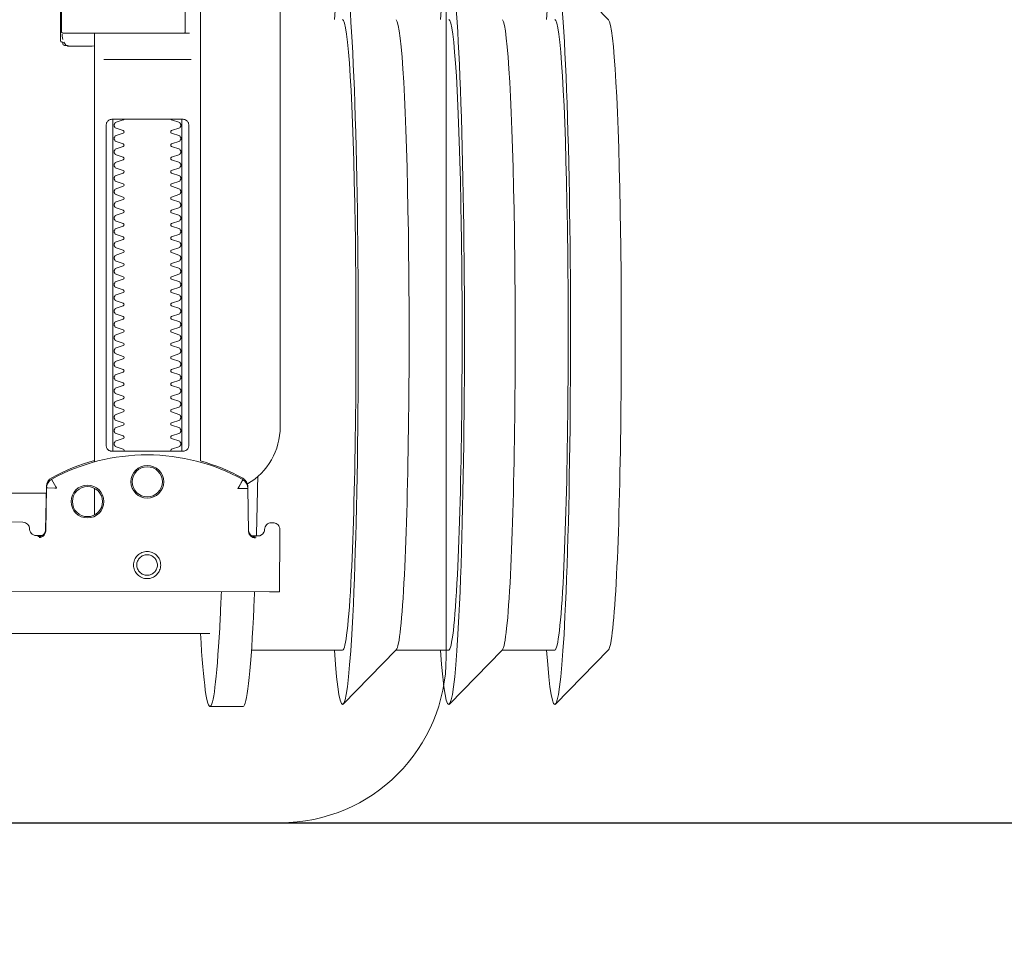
# Model space of a CAD drawing. Header units: millimetres. Extents: x 23192 to 177760, y -399809 to -79279.
# Tile 151 of 256: x 52091 to 52106, y -195415 to -195401. Entities that reach past the tile are written whole.
import ezdxf

# ---------------------------------------------------------------- set-up
doc = ezdxf.new("R2010")
doc.units = ezdxf.units.MM
doc.linetypes.add('HIDDEN2', pattern=[4.7625, 3.175, -1.5875])
doc.layers.get('0').update_dxf_attribs({"lineweight": 0})
doc.layers.add('!! 0_ Istn-sciany', color=3, linetype='Continuous', lineweight=30)
doc.layers.add('Dimension (ISO)', color=7, linetype='Continuous', lineweight=25)
doc.layers.add('!! 2_WYBURZENIA DO REMONTU', color=7, linetype='Continuous', lineweight=0, true_color=0x4d4d4d, plot=False)
doc.layers.add('!!_@ wypos sanit nd', color=7, linetype='Continuous', lineweight=0, plot=False)
doc.styles.add('Note Text (ISO)', font='tahoma.ttf')
doc.dimstyles.new('Default (ISO)', dxfattribs={"dimscale": 5, "dimtxt": 5, "dimasz": 5, "dimexe": 3.175, "dimexo": 0, "dimgap": 0.762, "dimtad": 1, "dimdec": 0, "dimrnd": 1e-08, "dimzin": 0, "dimtxsty": 'Note Text (ISO)', "dimcen": 0.09, "dimdle": 10, "dimclrd": 256, "dimclre": 256, "dimclrt": 256, "dimazin": 0, "dimtfac": 0.70104, "dimtmove": 0, "dimatfit": 3, "dimfxl": 1, "dimtolj": 1, "dimtzin": 0, "dimlwd": -1, "dimlwe": -1, "dimarcsym": 0})

# ---------------------------------------------------------------- blocks, each defined once
blk = doc.blocks.new('A$C351F644B')
for p, q in [((22.5, 15), (22.5, 2.5)), ((20, 0), (-20, 0))]:
    blk.add_line(p, q)
blk.add_arc((20, 2.5), 2.5, 270, 0)
blk = doc.blocks.new('A$Cff2eaf8b')
for points in [[(-0.18941, 0.09963), (-0.19441, 0.09963)], [(-0.24945, 0.09108), (-0.24147, 0.09927)], [(-0.24136, 0.09113), (-0.23342, 0.09113), (-0.22548, 0.09927)], [(-0.22538, 0.09113), (-0.21743, 0.09113), (-0.2095, 0.09927)], [(-0.19567, 0.09113), (-0.20939, 0.09113)], [(-0.18941, 0.08863), (-0.04454, 0.08863), (-0.04035, 0.08853), (-0.03617, 0.08824), (-0.032, 0.08775), (-0.02786, 0.08707), (-0.02376, 0.08619), (-0.0197, 0.08513), (-0.0157, 0.08388), (-0.01176, 0.08244), (-0.00789, 0.08082), (-0.0041, 0.07902), (-0.0004, 0.07705), (0.0032, 0.0749), (0.0067, 0.0726), (0.01009, 0.07012), (0.01337, 0.0675)], [(-0.19839, 0.08237), (-0.11148, 0.08219)], [(-0.19594, 0.07411), (-0.19609, 0.07411), (-0.19639, 0.07411), (-0.19593, 0.07402), (-0.19578, 0.07396), (-0.19564, 0.07387), (-0.19551, 0.07376), (-0.1954, 0.07363), (-0.19532, 0.07349), (-0.19526, 0.07333), (-0.19523, 0.07317)], [(-0.16479, 0.06647), (-0.16466, 0.07302), (-0.16465, 0.07318), (-0.16461, 0.07333), (-0.16454, 0.07348), (-0.16445, 0.07361), (-0.16435, 0.07373), (-0.16422, 0.07383), (-0.16409, 0.07391), (-0.16394, 0.07396), (-0.16349, 0.07404), (-0.1638, 0.07405), (-0.16395, 0.07405)], [(-0.172, 0.07079), (-0.172, 0.06674)], [(0.16493, 0.0675), (-0.16477, 0.0675)], [(-0.172, 0.06279), (-0.172, -0.00182)], [(-0.1852, 0.06018), (-0.1852, 0.01218)], [(-0.1748, 0.01218), (-0.1748, 0.06018)], [(-0.17342, 0.00218), (-0.18659, 0.00218)], [(-0.172, 0.00012), (-0.17167, 0.00018), (-0.1682, 0.00018), (-0.1681, 0.00018), (-0.16799, 0.00016), (-0.16789, 0.00007), (-0.16779, 0.00006), (-0.16762, 0.00005), (-0.16752, 0.00005), (-0.16741, 0.00003), (-0.1673, -0.00004), (-0.16725, -0.00018), (-0.16725, -0.00044), (-0.16711, -0.00046), (-0.16701, -0.0005), (-0.16693, -0.00056), (-0.16688, -0.0007), (-0.16688, -0.01094)], [(-0.16829, 0.00017), (-0.16772, 0.00003), (-0.16738, -0.00042)], [(-0.16723, -0.00083), (-0.16714, -0.00136), (-0.16713, -0.00163)], [(-0.18633, -0.00182), (-0.17526, -0.00182), (-0.17367, -0.00182)], [(-0.24945, -0.00383), (-0.24147, -0.01202)]]:
    blk.add_lwpolyline(points)
for points in [[(-0.19989, 0.08236), (-0.19995, 0.07336, 0.009369), (-0.19994, 0.07293), (-0.19992, 0.07276), (-0.19986, 0.07259), (-0.19979, 0.07243), (-0.19968, 0.07229), (-0.19955, 0.07217), (-0.19941, 0.07208), (-0.19924, 0.07201), (-0.19908, 0.07197), (-0.19895, 0.07196), (-0.1988, 0.07196)], [(-0.16413, 0.07389), (-0.16324, 0.07389), (-0.16303, 0.07386), (-0.16283, 0.0738), (-0.16264, 0.07369), (-0.16249, 0.07354), (-0.16237, 0.07337), (-0.16228, 0.07317), (-0.16225, 0.07297, 0.002299), (-0.16224, 0.07285, 0.40455), (-0.16124, 0.07188), (-0.11145, 0.07178)], [(-0.19623, 0.07426), (-0.19588, 0.0742), (-0.19555, 0.07399), (-0.19533, 0.07367), (-0.19523, 0.07332), (-0.19513, 0.06676), (-0.19513, 0.0667, 0.265347), (-0.19435, 0.06544, 0.125711), (-0.17997, 0.06173, 0.125711), (-0.16558, 0.06538, 0.26954), (-0.1648, 0.06667), (-0.16467, 0.07322), (-0.16464, 0.07344), (-0.16456, 0.07365), (-0.16444, 0.07383), (-0.16428, 0.07399), (-0.1641, 0.0741), (-0.16389, 0.07417), (-0.16368, 0.0742)], [(-0.19576, 0.07395), (-0.19665, 0.07395, 0.282591), (-0.19754, 0.0734), (-0.19758, 0.07331), (-0.19761, 0.0732), (-0.19763, 0.07311), (-0.19764, 0.07296, -0.415352), (-0.19865, 0.07196)], [(-0.15993, -0.0325), (-0.17249, -0.0325, 0.405519), (-0.172, -0.032), (-0.172, -0.0313, 0.414214), (-0.1725, -0.0308), (-0.1875, -0.0308, 0.414214), (-0.188, -0.0313), (-0.188, -0.032, 0.405519), (-0.18751, -0.0325), (-0.19, -0.0325, -0.414214), (-0.2, -0.0225), (-0.2, 0.0575, -0.266001), (-0.19506, 0.06612)], [(-0.19513, 0.06651), (-0.19511, 0.06632), (-0.19509, 0.06622), (-0.19506, 0.06612), (-0.19503, 0.06602), (-0.19498, 0.06592), (-0.19493, 0.06582), (-0.19488, 0.06573), (-0.19482, 0.06564), (-0.19475, 0.06556), (-0.19468, 0.06548), (-0.1946, 0.06541), (-0.19452, 0.06535), (-0.19443, 0.06529), (-0.19434, 0.06524), (-0.19358, 0.06483), (-0.19281, 0.06445), (-0.19203, 0.0641), (-0.19125, 0.06376), (-0.19045, 0.06345), (-0.18964, 0.06316), (-0.18882, 0.06289), (-0.188, 0.06265), (-0.188, -0.01362, 0.414214)], [(-0.172, 0.0626), (-0.17117, 0.06284), (-0.17034, 0.0631), (-0.16952, 0.06339), (-0.16872, 0.0637), (-0.16792, 0.06404), (-0.16713, 0.06439), (-0.16635, 0.06477), (-0.16558, 0.06518), (-0.16557, 0.06518, 0.269546), (-0.16479, 0.06647)], [(-0.18353, 0.01118, 0.182836), (-0.18364, 0.01127), (-0.18485, 0.01168, 0.050055), (-0.185, 0.01194), (-0.185, 0.01222, 0.050055), (-0.18485, 0.01248), (-0.18364, 0.01289, 0.719897), (-0.18364, 0.01327), (-0.18485, 0.01368, 0.050055), (-0.185, 0.01394), (-0.185, 0.01422, 0.050055), (-0.18485, 0.01448), (-0.18364, 0.01489, 0.719897), (-0.18364, 0.01527), (-0.18485, 0.01568, 0.050055), (-0.185, 0.01594), (-0.185, 0.01622, 0.050055), (-0.18485, 0.01648), (-0.18364, 0.01689, 0.719897), (-0.18364, 0.01727), (-0.18485, 0.01768, 0.050055), (-0.185, 0.01794), (-0.185, 0.01822, 0.050055), (-0.18485, 0.01848), (-0.18364, 0.01889, 0.719897), (-0.18364, 0.01927), (-0.18485, 0.01968, 0.050055), (-0.185, 0.01994), (-0.185, 0.02022, 0.050055), (-0.18485, 0.02048), (-0.18364, 0.02089, 0.719897), (-0.18364, 0.02127), (-0.18485, 0.02168, 0.050055), (-0.185, 0.02194), (-0.185, 0.02222, 0.050055), (-0.18485, 0.02248), (-0.18364, 0.02289, 0.719897), (-0.18364, 0.02327), (-0.18485, 0.02368, 0.050055), (-0.185, 0.02394), (-0.185, 0.02422, 0.050055), (-0.18485, 0.02448), (-0.18364, 0.02489, 0.719897), (-0.18364, 0.02527), (-0.18485, 0.02568, 0.050055), (-0.185, 0.02594), (-0.185, 0.02622, 0.050055), (-0.18485, 0.02648), (-0.18364, 0.02689, 0.719897), (-0.18364, 0.02727), (-0.18485, 0.02768, 0.050055), (-0.185, 0.02794), (-0.185, 0.02822, 0.050055), (-0.18485, 0.02848), (-0.18364, 0.02889, 0.719897), (-0.18364, 0.02927), (-0.18485, 0.02968, 0.050055), (-0.185, 0.02994), (-0.185, 0.03022, 0.050055), (-0.18485, 0.03048), (-0.18364, 0.03089, 0.719897), (-0.18364, 0.03127), (-0.18485, 0.03168, 0.050055), (-0.185, 0.03194), (-0.185, 0.03222, 0.050055), (-0.18485, 0.03248), (-0.18364, 0.03289, 0.719897), (-0.18364, 0.03327), (-0.18485, 0.03368, 0.050055), (-0.185, 0.03394), (-0.185, 0.03422, 0.050055), (-0.18485, 0.03448), (-0.18364, 0.03489, 0.719897), (-0.18364, 0.03527), (-0.18485, 0.03568, 0.050055), (-0.185, 0.03594), (-0.185, 0.03622, 0.050055), (-0.18485, 0.03648), (-0.18364, 0.03689, 0.719897), (-0.18364, 0.03727), (-0.18485, 0.03768, 0.050055), (-0.185, 0.03794), (-0.185, 0.03822, 0.050055), (-0.18485, 0.03848), (-0.18364, 0.03889, 0.719897), (-0.18364, 0.03927), (-0.18485, 0.03968, 0.050055), (-0.185, 0.03994), (-0.185, 0.04022, 0.050055), (-0.18485, 0.04048), (-0.18364, 0.04089, 0.719897), (-0.18364, 0.04127), (-0.18485, 0.04168, 0.050055), (-0.185, 0.04194), (-0.185, 0.04222, 0.050055), (-0.18485, 0.04248), (-0.18364, 0.04289, 0.719897), (-0.18364, 0.04327), (-0.18485, 0.04368, 0.050055), (-0.185, 0.04394), (-0.185, 0.04422, 0.050055), (-0.18485, 0.04448), (-0.18364, 0.04489, 0.719897), (-0.18364, 0.04527), (-0.18485, 0.04568, 0.050055), (-0.185, 0.04594), (-0.185, 0.04622, 0.050055), (-0.18485, 0.04648), (-0.18364, 0.04689, 0.719897), (-0.18364, 0.04727), (-0.18485, 0.04768, 0.050055), (-0.185, 0.04794), (-0.185, 0.04822, 0.050055), (-0.18485, 0.04848), (-0.18364, 0.04889, 0.719897), (-0.18364, 0.04927), (-0.18485, 0.04968, 0.050055), (-0.185, 0.04994), (-0.185, 0.05022, 0.050055), (-0.18485, 0.05048), (-0.18364, 0.05089, 0.719897), (-0.18364, 0.05127), (-0.18485, 0.05168, 0.050055), (-0.185, 0.05194), (-0.185, 0.05222, 0.050055), (-0.18485, 0.05248), (-0.18364, 0.05289, 0.719897), (-0.18364, 0.05327), (-0.18485, 0.05368, 0.050055), (-0.185, 0.05394), (-0.185, 0.05422, 0.050055), (-0.18485, 0.05448), (-0.18364, 0.05489, 0.719897), (-0.18364, 0.05527), (-0.18485, 0.05568, 0.050055), (-0.185, 0.05594), (-0.185, 0.05622, 0.050055), (-0.18485, 0.05648), (-0.18364, 0.05689, 0.719897), (-0.18364, 0.05727), (-0.18485, 0.05768, 0.050055), (-0.185, 0.05794), (-0.185, 0.05822, 0.050055), (-0.18485, 0.05848), (-0.18364, 0.05889, 0.719897), (-0.18364, 0.05927), (-0.18485, 0.05968, 0.050055), (-0.185, 0.05994), (-0.185, 0.06022, 0.050055), (-0.18485, 0.06048), (-0.18364, 0.06089, 0.474594), (-0.18353, 0.06118)], [(-0.17647, 0.06118, 0.474594), (-0.17636, 0.06089), (-0.17515, 0.06048, 0.050055), (-0.175, 0.06022), (-0.175, 0.05994, 0.050055), (-0.17515, 0.05968), (-0.17636, 0.05927, 0.719897), (-0.17636, 0.05889), (-0.17515, 0.05848, 0.050055), (-0.175, 0.05822), (-0.175, 0.05794, 0.050055), (-0.17515, 0.05768), (-0.17636, 0.05727, 0.719897), (-0.17636, 0.05689), (-0.17515, 0.05648, 0.050055), (-0.175, 0.05622), (-0.175, 0.05594, 0.050055), (-0.17515, 0.05568), (-0.17636, 0.05527, 0.719897), (-0.17636, 0.05489), (-0.17515, 0.05448, 0.050055), (-0.175, 0.05422), (-0.175, 0.05394, 0.050055), (-0.17515, 0.05368), (-0.17636, 0.05327, 0.719897), (-0.17636, 0.05289), (-0.17515, 0.05248, 0.050055), (-0.175, 0.05222), (-0.175, 0.05194, 0.050055), (-0.17515, 0.05168), (-0.17636, 0.05127, 0.719897), (-0.17636, 0.05089), (-0.17515, 0.05048, 0.050055), (-0.175, 0.05022), (-0.175, 0.04994, 0.050055), (-0.17515, 0.04968), (-0.17636, 0.04927, 0.719897), (-0.17636, 0.04889), (-0.17515, 0.04848, 0.050055), (-0.175, 0.04822), (-0.175, 0.04794, 0.050055), (-0.17515, 0.04768), (-0.17636, 0.04727, 0.719897), (-0.17636, 0.04689), (-0.17515, 0.04648, 0.050055), (-0.175, 0.04622), (-0.175, 0.04594, 0.050055), (-0.17515, 0.04568), (-0.17636, 0.04527, 0.719897), (-0.17636, 0.04489), (-0.17515, 0.04448, 0.050055), (-0.175, 0.04422), (-0.175, 0.04394, 0.050055), (-0.17515, 0.04368), (-0.17636, 0.04327, 0.719897), (-0.17636, 0.04289), (-0.17515, 0.04248, 0.050055), (-0.175, 0.04222), (-0.175, 0.04194, 0.050055), (-0.17515, 0.04168), (-0.17636, 0.04127, 0.719897), (-0.17636, 0.04089), (-0.17515, 0.04048, 0.050055), (-0.175, 0.04022), (-0.175, 0.03994, 0.050055), (-0.17515, 0.03968), (-0.17636, 0.03927, 0.719897), (-0.17636, 0.03889), (-0.17515, 0.03848, 0.050055), (-0.175, 0.03822), (-0.175, 0.03794, 0.050055), (-0.17515, 0.03768), (-0.17636, 0.03727, 0.719897), (-0.17636, 0.03689), (-0.17515, 0.03648, 0.050055), (-0.175, 0.03622), (-0.175, 0.03594, 0.050055), (-0.17515, 0.03568), (-0.17636, 0.03527, 0.719897), (-0.17636, 0.03489), (-0.17515, 0.03448, 0.050055), (-0.175, 0.03422), (-0.175, 0.03394, 0.050055), (-0.17515, 0.03368), (-0.17636, 0.03327, 0.719897), (-0.17636, 0.03289), (-0.17515, 0.03248, 0.050055), (-0.175, 0.03222), (-0.175, 0.03194, 0.050055), (-0.17515, 0.03168), (-0.17636, 0.03127, 0.719897), (-0.17636, 0.03089), (-0.17515, 0.03048, 0.050055), (-0.175, 0.03022), (-0.175, 0.02994, 0.050055), (-0.17515, 0.02968), (-0.17636, 0.02927, 0.719897), (-0.17636, 0.02889), (-0.17515, 0.02848, 0.050055), (-0.175, 0.02822), (-0.175, 0.02794, 0.050055), (-0.17515, 0.02768), (-0.17636, 0.02727, 0.719897), (-0.17636, 0.02689), (-0.17515, 0.02648, 0.050055), (-0.175, 0.02622), (-0.175, 0.02594, 0.050055), (-0.17515, 0.02568), (-0.17636, 0.02527, 0.719897), (-0.17636, 0.02489), (-0.17515, 0.02448, 0.050055), (-0.175, 0.02422), (-0.175, 0.02394, 0.050055), (-0.17515, 0.02368), (-0.17636, 0.02327, 0.719897), (-0.17636, 0.02289), (-0.17515, 0.02248, 0.050055), (-0.175, 0.02222), (-0.175, 0.02194, 0.050055), (-0.17515, 0.02168), (-0.17636, 0.02127, 0.719897), (-0.17636, 0.02089), (-0.17515, 0.02048, 0.050055), (-0.175, 0.02022), (-0.175, 0.01994, 0.050055), (-0.17515, 0.01968), (-0.17636, 0.01927, 0.719897), (-0.17636, 0.01889), (-0.17515, 0.01848, 0.050055), (-0.175, 0.01822), (-0.175, 0.01794, 0.050055), (-0.17515, 0.01768), (-0.17636, 0.01727, 0.719897), (-0.17636, 0.01689), (-0.17515, 0.01648, 0.050055), (-0.175, 0.01622), (-0.175, 0.01594, 0.050055), (-0.17515, 0.01568), (-0.17636, 0.01527, 0.719897), (-0.17636, 0.01489), (-0.17515, 0.01448, 0.050055), (-0.175, 0.01422), (-0.175, 0.01394, 0.050055), (-0.17515, 0.01368), (-0.17636, 0.01327, 0.719897), (-0.17636, 0.01289), (-0.17515, 0.01248, 0.050055), (-0.175, 0.01222), (-0.175, 0.01194, 0.050055), (-0.17515, 0.01168), (-0.17636, 0.01127, 0.182836), (-0.17647, 0.01118)], [(-0.1857, -0.00202), (-0.1857, -0.00962), (-0.1857, -0.00202), (-0.18567, -0.00192), (-0.18559, -0.00184), (-0.17696, -0.00182), (-0.16725, -0.00182, -0.414214), (-0.16705, -0.00202), (-0.16705, -0.00962, -0.414214), (-0.16725, -0.00982), (-0.18543, -0.00982), (-0.18553, -0.00978), (-0.1856, -0.00962)]]:
    blk.add_lwpolyline(points, format="xyb")
for points in [[(-0.17994, 0.08038), (-0.17974, 0.08037), (-0.17954, 0.08034), (-0.17935, 0.08029), (-0.17916, 0.08022), (-0.17897, 0.08013), (-0.1788, 0.08003), (-0.17864, 0.07991), (-0.17849, 0.07978), (-0.17836, 0.07963), (-0.17824, 0.07947), (-0.17814, 0.07929), (-0.17805, 0.07911), (-0.17798, 0.07892), (-0.17793, 0.07873), (-0.17791, 0.07853), (-0.1779, 0.07833), (-0.17791, 0.07813), (-0.17794, 0.07793), (-0.17799, 0.07773), (-0.17805, 0.07754), (-0.17814, 0.07736), (-0.17824, 0.07719), (-0.17836, 0.07703), (-0.1785, 0.07688), (-0.17865, 0.07675), (-0.17881, 0.07663), (-0.17898, 0.07652), (-0.17916, 0.07644), (-0.17935, 0.07637), (-0.17955, 0.07632), (-0.17975, 0.07629), (-0.17995, 0.07628), (-0.18015, 0.07629), (-0.18035, 0.07632), (-0.18054, 0.07637), (-0.18073, 0.07644), (-0.18091, 0.07653), (-0.18109, 0.07663), (-0.18125, 0.07675), (-0.18139, 0.07689), (-0.18153, 0.07704), (-0.18165, 0.0772), (-0.18175, 0.07737), (-0.18184, 0.07755), (-0.1819, 0.07774), (-0.18195, 0.07794), (-0.18198, 0.07813), (-0.18199, 0.07834), (-0.18198, 0.07854), (-0.18195, 0.07873), (-0.1819, 0.07893), (-0.18183, 0.07912), (-0.18175, 0.0793), (-0.18164, 0.07947), (-0.18152, 0.07963), (-0.18139, 0.07978), (-0.18124, 0.07992), (-0.18108, 0.08004), (-0.18091, 0.08014), (-0.18072, 0.08022), (-0.18053, 0.08029), (-0.18034, 0.08034), (-0.18014, 0.08037)], [(-0.17994, 0.07987), (-0.17979, 0.07987), (-0.17964, 0.07984), (-0.17949, 0.07981), (-0.17935, 0.07976), (-0.17921, 0.07969), (-0.17908, 0.07961), (-0.17896, 0.07952), (-0.17885, 0.07942), (-0.17874, 0.07931), (-0.17865, 0.07918), (-0.17858, 0.07905), (-0.17851, 0.07892), (-0.17846, 0.07877), (-0.17842, 0.07862), (-0.1784, 0.07847), (-0.17839, 0.07832), (-0.1784, 0.07817), (-0.17842, 0.07802), (-0.17846, 0.07787), (-0.17851, 0.07773), (-0.17858, 0.07759), (-0.17866, 0.07746), (-0.17875, 0.07734), (-0.17885, 0.07723), (-0.17896, 0.07712), (-0.17909, 0.07703), (-0.17922, 0.07696), (-0.17935, 0.07689), (-0.1795, 0.07684), (-0.17964, 0.0768), (-0.1798, 0.07678), (-0.17995, 0.07677), (-0.1801, 0.07678), (-0.18025, 0.07681), (-0.1804, 0.07684), (-0.18054, 0.07689), (-0.18068, 0.07696), (-0.18081, 0.07704), (-0.18093, 0.07713), (-0.18104, 0.07723), (-0.18114, 0.07734), (-0.18123, 0.07747), (-0.18131, 0.0776), (-0.18138, 0.07773), (-0.18143, 0.07788), (-0.18146, 0.07803), (-0.18149, 0.07818), (-0.18149, 0.07833), (-0.18149, 0.07848), (-0.18146, 0.07863), (-0.18143, 0.07878), (-0.18137, 0.07892), (-0.18131, 0.07906), (-0.18123, 0.07919), (-0.18114, 0.07931), (-0.18104, 0.07942), (-0.18092, 0.07952), (-0.1808, 0.07962), (-0.18067, 0.07969), (-0.18053, 0.07976), (-0.18039, 0.07981), (-0.18024, 0.07985), (-0.18009, 0.07987)], [(-0.17471, 0.06118), (-0.17462, 0.06118), (-0.17454, 0.06117), (-0.17445, 0.06115), (-0.17437, 0.06113), (-0.17428, 0.06109), (-0.1742, 0.06105), (-0.17413, 0.061), (-0.17406, 0.06095), (-0.174, 0.06088), (-0.17394, 0.06081), (-0.17389, 0.06072), (-0.17384, 0.06062), (-0.17381, 0.06052), (-0.17378, 0.06041), (-0.17376, 0.06029), (-0.17376, 0.06018), (-0.17376, 0.01218), (-0.17376, 0.01206), (-0.17378, 0.01195), (-0.17381, 0.01184), (-0.17384, 0.01173), (-0.17389, 0.01164), (-0.17394, 0.01155), (-0.174, 0.01148), (-0.17406, 0.01141), (-0.17413, 0.01135), (-0.1742, 0.01131), (-0.17428, 0.01126), (-0.17437, 0.01123), (-0.17445, 0.01121), (-0.17454, 0.01119), (-0.17462, 0.01118), (-0.17471, 0.01118), (-0.18529, 0.01118), (-0.18538, 0.01118), (-0.18547, 0.01119), (-0.18555, 0.01121), (-0.18564, 0.01123), (-0.18572, 0.01126), (-0.1858, 0.01131), (-0.18587, 0.01135), (-0.18594, 0.01141), (-0.18601, 0.01148), (-0.18606, 0.01155), (-0.18612, 0.01164), (-0.18616, 0.01173), (-0.1862, 0.01184), (-0.18623, 0.01195), (-0.18624, 0.01206), (-0.18625, 0.01218), (-0.18625, 0.06018), (-0.18624, 0.06029), (-0.18623, 0.06041), (-0.1862, 0.06052), (-0.18616, 0.06062), (-0.18612, 0.06072), (-0.18606, 0.06081), (-0.18601, 0.06088), (-0.18594, 0.06095), (-0.18587, 0.061), (-0.1858, 0.06105), (-0.18572, 0.06109), (-0.18564, 0.06113), (-0.18555, 0.06115), (-0.18547, 0.06117), (-0.18538, 0.06118), (-0.18529, 0.06118)]]:
    blk.add_lwpolyline(points, close=True)
for points in [[(-0.19436, 0.06548), (-0.19435, 0.06548), (-0.19435, 0.06548), (-0.19435, 0.06548), (-0.19435, 0.06548), (-0.19435, 0.06548), (-0.19435, 0.06548), (-0.19435, 0.06548), (-0.19435, 0.06548), (-0.19435, 0.06548), (-0.19435, 0.06548), (-0.19435, 0.06548), (-0.19435, 0.06548), (-0.19435, 0.06548), (-0.19435, 0.06548), (-0.19435, 0.06548), (-0.19435, 0.06548), (-0.19435, 0.06548), (-0.19435, 0.06548), (-0.19435, 0.06549), (-0.19435, 0.06549), (-0.19435, 0.06549), (-0.19435, 0.06549), (-0.19435, 0.06549), (-0.19435, 0.06549), (-0.19435, 0.0655), (-0.19435, 0.0655), (-0.19434, 0.0655), (-0.19434, 0.06551), (-0.19434, 0.06551), (-0.19434, 0.06552), (-0.19433, 0.06552), (-0.19433, 0.06553), (-0.19433, 0.06553), (-0.19433, 0.06554), (-0.19432, 0.06554), (-0.19432, 0.06555), (-0.19432, 0.06555), (-0.19432, 0.06556), (-0.19431, 0.06556), (-0.19431, 0.06557), (-0.19431, 0.06558), (-0.1943, 0.06558), (-0.1943, 0.06559), (-0.19429, 0.0656), (-0.19429, 0.06561), (-0.19429, 0.06561), (-0.19428, 0.06562), (-0.19428, 0.06563), (-0.19427, 0.06564), (-0.19427, 0.06565), (-0.19426, 0.06566), (-0.19426, 0.06566), (-0.19425, 0.06567), (-0.19425, 0.06568), (-0.19424, 0.06569), (-0.19424, 0.0657), (-0.19423, 0.06571), (-0.19423, 0.06572), (-0.19422, 0.06573), (-0.19422, 0.06574), (-0.19421, 0.06575), (-0.1942, 0.06576), (-0.1942, 0.06578), (-0.19419, 0.06579), (-0.19419, 0.0658), (-0.19418, 0.06581), (-0.19417, 0.06582), (-0.19417, 0.06583), (-0.19416, 0.06585), (-0.19415, 0.06586), (-0.19414, 0.06588), (-0.19413, 0.06591), (-0.19411, 0.06594), (-0.1941, 0.06596), (-0.19408, 0.06599), (-0.19407, 0.06602), (-0.19405, 0.06605), (-0.19395, 0.06623), (-0.19393, 0.06626), (-0.1939, 0.06633), (-0.19388, 0.06636), (-0.19386, 0.0664), (-0.19384, 0.06643), (-0.19382, 0.06646), (-0.1938, 0.0665), (-0.19378, 0.06653), (-0.19377, 0.06657), (-0.19376, 0.06659), (-0.19375, 0.0666), (-0.19375, 0.0666), (-0.19374, 0.06662), (-0.19373, 0.06663), (-0.19372, 0.06664), (-0.19372, 0.06665), (-0.19371, 0.06666), (-0.19371, 0.06667), (-0.19371, 0.06667), (-0.1937, 0.06668), (-0.1937, 0.06668), (-0.1937, 0.06668), (-0.1937, 0.06669), (-0.1937, 0.06669), (-0.1937, 0.0667), (-0.19369, 0.06671), (-0.19369, 0.06671), (-0.19369, 0.06672), (-0.19368, 0.06672), (-0.19368, 0.06672), (-0.19368, 0.06673), (-0.19367, 0.06673), (-0.19367, 0.06674), (-0.19367, 0.06674), (-0.19366, 0.06674), (-0.19365, 0.06675), (-0.19365, 0.06675), (-0.19364, 0.06676), (-0.19364, 0.06676), (-0.19364, 0.06676), (-0.19364, 0.06677), (-0.19363, 0.06677), (-0.19363, 0.06678), (-0.19363, 0.06678), (-0.19363, 0.06678), (-0.19363, 0.06679), (-0.19363, 0.06679), (-0.19363, 0.0668), (-0.19363, 0.0668), (-0.19363, 0.06681), (-0.19364, 0.06681), (-0.19364, 0.06681), (-0.19364, 0.06682), (-0.19364, 0.06682), (-0.19364, 0.06682), (-0.19365, 0.06682), (-0.19365, 0.06682), (-0.19365, 0.06682), (-0.19365, 0.06682), (-0.19365, 0.06682), (-0.19366, 0.06682), (-0.19366, 0.06682), (-0.19366, 0.06682), (-0.19366, 0.06682), (-0.19366, 0.06682), (-0.19367, 0.06682), (-0.19367, 0.06682), (-0.19367, 0.06682), (-0.19367, 0.06682), (-0.19367, 0.06682), (-0.19368, 0.06682), (-0.19368, 0.06682), (-0.19369, 0.06682), (-0.19369, 0.06682), (-0.19369, 0.06681), (-0.1937, 0.06681), (-0.1937, 0.06681), (-0.19371, 0.06681), (-0.19371, 0.06681), (-0.19371, 0.06681), (-0.19371, 0.06681), (-0.19372, 0.0668), (-0.19372, 0.0668), (-0.19373, 0.0668), (-0.19373, 0.0668), (-0.19374, 0.0668), (-0.19374, 0.0668), (-0.19374, 0.0668), (-0.19375, 0.0668), (-0.19375, 0.06681), (-0.19376, 0.06681), (-0.19376, 0.06681), (-0.19377, 0.06681), (-0.19377, 0.06681), (-0.19377, 0.06681), (-0.19377, 0.06681), (-0.19378, 0.06681), (-0.19378, 0.06681), (-0.19378, 0.06681), (-0.19378, 0.06681), (-0.19379, 0.06681), (-0.19379, 0.06681), (-0.19379, 0.06681), (-0.19379, 0.06681), (-0.1938, 0.06681), (-0.1938, 0.06681), (-0.19381, 0.06681), (-0.19381, 0.06681), (-0.19382, 0.06681), (-0.19383, 0.06681), (-0.19383, 0.06681), (-0.19384, 0.06681), (-0.19385, 0.06681), (-0.19385, 0.06681), (-0.19386, 0.06681), (-0.19387, 0.06681), (-0.19388, 0.06681), (-0.19389, 0.06681), (-0.19389, 0.0668), (-0.1939, 0.0668), (-0.19391, 0.0668), (-0.19392, 0.0668), (-0.19397, 0.0668), (-0.19398, 0.0668), (-0.19399, 0.0668), (-0.194, 0.0668), (-0.19401, 0.0668), (-0.19402, 0.0668), (-0.19403, 0.0668), (-0.19405, 0.0668), (-0.19406, 0.0668), (-0.19407, 0.0668), (-0.19408, 0.0668), (-0.19409, 0.0668), (-0.1941, 0.0668), (-0.19412, 0.0668), (-0.19417, 0.0668), (-0.19419, 0.0668), (-0.19421, 0.0668), (-0.19424, 0.0668), (-0.19426, 0.0668), (-0.19429, 0.0668), (-0.19431, 0.0668), (-0.19433, 0.0668), (-0.19436, 0.0668), (-0.19438, 0.06679), (-0.19455, 0.06679), (-0.19457, 0.06679), (-0.19459, 0.06679), (-0.19461, 0.06679), (-0.19463, 0.06679), (-0.19464, 0.06679), (-0.19465, 0.06679), (-0.19466, 0.06679), (-0.19467, 0.06679), (-0.19468, 0.06679), (-0.19469, 0.06679), (-0.1947, 0.06679), (-0.19471, 0.06679), (-0.19472, 0.06679), (-0.19473, 0.06679), (-0.19474, 0.06679), (-0.19474, 0.06679), (-0.19475, 0.06679), (-0.19476, 0.06679), (-0.19477, 0.06679), (-0.19478, 0.06679), (-0.19479, 0.06679), (-0.1948, 0.06679), (-0.1948, 0.06679), (-0.19481, 0.06679), (-0.19482, 0.06678), (-0.19483, 0.06678), (-0.19484, 0.06678), (-0.19484, 0.06678), (-0.19485, 0.06678), (-0.19486, 0.06678), (-0.19487, 0.06678), (-0.19487, 0.06678), (-0.19488, 0.06678), (-0.19489, 0.06678), (-0.1949, 0.06678), (-0.1949, 0.06678), (-0.19491, 0.06678), (-0.19492, 0.06678), (-0.19492, 0.06678), (-0.19493, 0.06678), (-0.19494, 0.06678), (-0.19494, 0.06678), (-0.19495, 0.06678), (-0.19496, 0.06678), (-0.19496, 0.06678), (-0.19497, 0.06678), (-0.19499, 0.06678), (-0.19499, 0.06678), (-0.195, 0.06678), (-0.195, 0.06678), (-0.19501, 0.06678), (-0.19501, 0.06678), (-0.19502, 0.06678), (-0.19502, 0.06678), (-0.19503, 0.06678), (-0.19503, 0.06678), (-0.19504, 0.06678), (-0.19504, 0.06678), (-0.19505, 0.06678), (-0.19505, 0.06678), (-0.19505, 0.06678), (-0.19506, 0.06678), (-0.19506, 0.06678), (-0.19507, 0.06678), (-0.19507, 0.06678), (-0.19507, 0.06678), (-0.19508, 0.06678), (-0.19508, 0.06678), (-0.19508, 0.06678), (-0.19509, 0.06678), (-0.19509, 0.06678), (-0.19509, 0.06678), (-0.1951, 0.06678), (-0.1951, 0.06678), (-0.1951, 0.06678), (-0.19511, 0.06678), (-0.19511, 0.06678), (-0.19511, 0.06678), (-0.19511, 0.06678), (-0.19511, 0.06678), (-0.19512, 0.06678), (-0.19512, 0.06678), (-0.19512, 0.06678), (-0.19512, 0.06678), (-0.19512, 0.06678), (-0.19512, 0.06678), (-0.19513, 0.06678), (-0.19513, 0.06677), (-0.19513, 0.06677), (-0.19513, 0.06677), (-0.19513, 0.06677), (-0.19513, 0.06677), (-0.19513, 0.06677), (-0.19513, 0.06677), (-0.19513, 0.06677), (-0.19513, 0.06677), (-0.19513, 0.06677), (-0.19513, 0.06677), (-0.19513, 0.06677), (-0.19513, 0.06677), (-0.19513, 0.06677), (-0.19513, 0.06677), (-0.19513, 0.06678), (-0.19513, 0.06678), (-0.19513, 0.06678), (-0.19513, 0.06678), (-0.19513, 0.06678), (-0.19513, 0.06678), (-0.19513, 0.06678), (-0.19513, 0.06678), (-0.19513, 0.06678), (-0.19513, 0.06678), (-0.19513, 0.06678), (-0.19513, 0.06678), (-0.19513, 0.06678), (-0.19513, 0.06678), (-0.19513, 0.06678), (-0.19513, 0.06677), (-0.19513, 0.06677, 0.269547)], [(-0.1648, 0.06671), (-0.16481, 0.06671), (-0.16485, 0.06672), (-0.16497, 0.06672), (-0.16603, 0.06675), (-0.16612, 0.06675), (-0.16616, 0.06675), (-0.1662, 0.06675), (-0.16623, 0.06676), (-0.16627, 0.06677), (-0.1663, 0.06675), (-0.1663, 0.06672), (-0.16628, 0.0667), (-0.16625, 0.06667), (-0.16623, 0.06663), (-0.16622, 0.0666), (-0.1662, 0.06657), (-0.16561, 0.06549), (-0.1656, 0.06545), (-0.16558, 0.06542, 0.269546)]]:
    blk.add_lwpolyline(points, format="xyb", close=True)
for centre, radius in [((-0.17096, 0.06877), 0.00247), ((-0.17096, 0.06877), 0.00227), ((-0.17997, 0.06579), 0.00247), ((-0.17997, 0.06579), 0.00227)]:
    blk.add_circle(centre, radius)
for centre, major_axis, ratio, start_param, end_param in [((-0.18941, 0.04363), (0, 0.056), 0.04256, 5.645661, 6.988802), ((-0.24136, 0.04363), (0, 0.0557), 0.04256, 5.733752, 6.988802), ((-0.22538, 0.04363), (0, 0.0557), 0.04256, 5.733752, 6.988802), ((-0.20939, 0.04363), (0, 0.0557), 0.04256, 5.733752, 6.988802), ((-0.19441, 0.04363), (0, 0.056), 0.04256, 0, 0.705617), ((-0.24936, 0.04363), (0, 0.0475), 0.04256, 0.043665, 0.705617), ((-0.24136, 0.04363), (0, 0.0475), 0.04256, 0, 0.705617), ((-0.23337, 0.04363), (0, 0.0475), 0.04256, 0.043665, 0.705617), ((-0.22538, 0.04363), (0, 0.0475), 0.04256, 0, 0.705617), ((-0.21739, 0.04363), (0, 0.0475), 0.04256, 0.043665, 0.705617), ((-0.20939, 0.04363), (0, 0.0475), 0.04256, 0, 0.705617), ((-0.19441, 0.04363), (0, 0.056), 0.04256, 0.705617, 0.806963), ((-0.18941, 0.04363), (0, 0.056), 0.04256, 0.705617, 0.807212), ((-0.24136, 0.04363), (0, 0.0557), 0.04256, 0.705617, 3.691026), ((-0.22538, 0.04363), (0, 0.0557), 0.04256, 0.705617, 3.691026), ((-0.20939, 0.04363), (0, 0.0557), 0.04256, 0.705617, 3.691026), ((-0.19839, 0.08235), (-0.0015, 0), 0.008726, 4.712674, 6.283151), ((-0.24936, 0.04363), (0, 0.0475), 0.04256, 0.705617, 3.097928), ((-0.24136, 0.04363), (0, 0.0475), 0.04256, 0.705617, 3.141593), ((-0.23337, 0.04363), (0, 0.0475), 0.04256, 0.705617, 3.097928), ((-0.22538, 0.04363), (0, 0.0475), 0.04256, 0.705617, 3.141593), ((-0.21739, 0.04363), (0, 0.0475), 0.04256, 0.705617, 3.097928), ((-0.20939, 0.04363), (0, 0.0475), 0.04256, 0.705617, 3.141593), ((-0.19664, 0.07495), (-0.000002, -0.001), 0.000289, 6.274459, 6.283185), ((-0.19441, 0.04363), (0, 0.056), 0.04256, 0.998527, 1.179108), ((-0.16324, 0.07489), (-0.000002, -0.001), 0.000289, 6.274459, 6.283185), ((-0.19879, 0.07296), (-0.000011, -0.001), 0.706875, 0, 0.012337), ((-0.19844, 0.07196), (-0.000501, 0.000001), 0.008726, 0.786107, 1.14947), ((-0.19864, 0.07296), (-0.000006, -0.001), 0.408573, 0, 0.00956), ((-0.19463, 0.06658), (-0.0005, -0.000008), 0.017454, 0, 0.000137), ((-0.1653, 0.06668), (0.0005, -0.00001), 0.000006, 6.282744, 6.283185), ((-0.1852, 0.06018), (0, 0.001), 0.000289, 4.712389, 6.283185), ((-0.1748, 0.06018), (0, -0.001), 0.000289, 1.570796, 3.141593), ((-0.1852, 0.01218), (0, -0.001), 0.000289, 0, 1.570796), ((-0.1748, 0.01218), (0, -0.001), 0.000289, 0, 1.570796), ((-0.16763, -0.00015), (0.000004, 0.0002), 0.133184, 0.00502, 0.005026), ((-0.16723, -0.00065), (0.000013, 0.0002), 0.223, 0.006306, 0.006351)]:
    blk.add_ellipse(centre, major_axis=major_axis, ratio=ratio, start_param=start_param, end_param=end_param)
blk = doc.blocks.new('*D1419')
at = {"layer": 'DEFPOINTS', "color": 0, "transparency": 16777216}
for p in [(-689.76, 120.19), (510.24, 120.19), (510.24, 18.75)]:
    blk.add_point(p, dxfattribs=at)
at = {"layer": 'Dimension (ISO)', "transparency": 16777216}
for p, q in [((-689.76, 120.19), (-689.76, 2.88)), ((510.24, 120.19), (510.24, 2.88)), ((-664.76, 18.75), (485.24, 18.75))]:
    blk.add_line(p, q, dxfattribs=at)
for points in [[(-664.76, 22.92), (-664.76, 14.58), (-689.76, 18.75)], [(485.24, 22.92), (485.24, 14.58), (510.24, 18.75)]]:
    blk.add_solid(points, dxfattribs=at)
at = {"layer": 'Dimension (ISO)', "lineweight": 9, "transparency": 16777216, "insert": (-160.63, 48.6), "char_height": 25, "attachment_point": 1, "style": 'Note Text (ISO)'}
blk.add_mtext('\\A1;1200', dxfattribs=at)
blk = doc.blocks.new('A$C11ef928a')
at = {"layer": 'Dimension (ISO)', "lineweight": 9}
dim = blk.add_linear_dim(base=(510.24, 18.75), p1=(-689.76, 120.19), p2=(510.24, 120.19), angle=180, dimstyle='Default (ISO)', override={"dimdec": 0, "dimlfac": 1, "dimtp": 0, "dimtm": 0, "dimtdec": 2, "dimtofl": 0, "dimatfit": 1}, dxfattribs=at)
dim.commit()
dim.dimension.update_dxf_attribs({"geometry": '*D1419', "text_midpoint": (-125.68, 18.75), "dimtype": 128})

msp = doc.modelspace()

# ---------------------------------------------------------------- linework, layer by layer
at = {"layer": '!! 0_ Istn-sciany'}
msp.add_lwpolyline([(52030.71142, -195413.5883), (52144.71142, -195413.5883)], dxfattribs=at)

# ---------------------------------------------------------------- block references
at = {"layer": '!! 2_WYBURZENIA DO REMONTU', "linetype": 'HIDDEN2', "ltscale": 3}
msp.add_blockref('A$C351F644B', (52074.71142, -195413.5883), dxfattribs=at)
at = {"layer": '!!_@ wypos sanit nd', "xscale": 100, "yscale": 100, "zscale": 100, "rotation": 180}
msp.add_blockref('A$Cff2eaf8b', (52074.71125, -195401.87226), dxfattribs=at)
at = {"xscale": -0.1, "yscale": 0.1, "zscale": 0.1, "rotation": 90}
msp.add_blockref('A$C11ef928a', (82225.12684, -195364.3052), dxfattribs=at)

doc.saveas('drawing.dxf')
